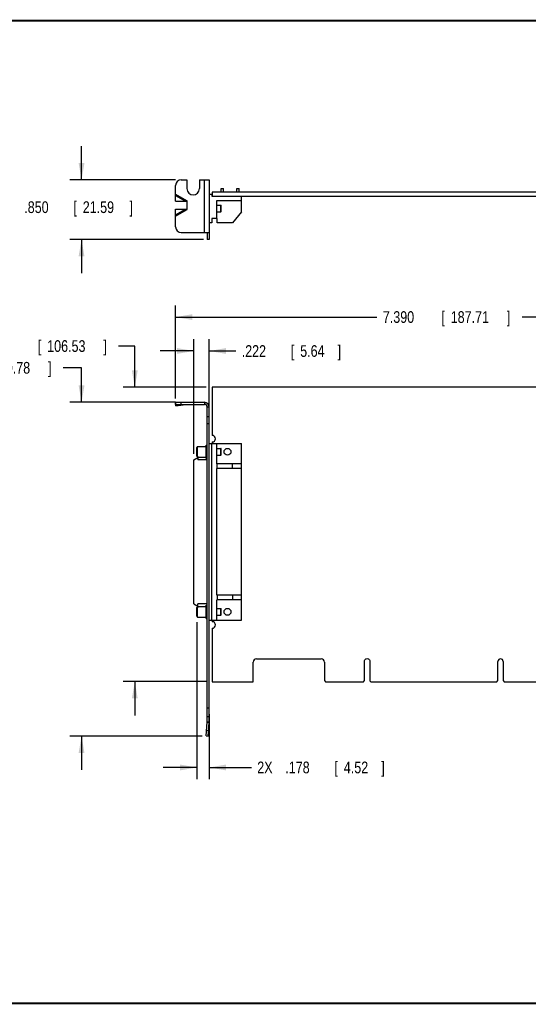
# Model space of a CAD drawing. Header units: inches. Extents: x 0.2 to 16.8, y 0.1 to 10.8.
# Tile 2 of 10: x 5.8 to 11.2, y 0.2 to 10.8. Entities that reach past the tile are written whole.
import ezdxf

# ---------------------------------------------------------------- set-up
doc = ezdxf.new("R2010")
doc.units = ezdxf.units.IN
doc.header["$LTSCALE"] = 0.935
doc.header["$MEASUREMENT"] = 0
doc.layers.get('0').update_dxf_attribs({"linetype": 'CONTINUOUS'})
doc.layers.add('DIMENSIONS', color=7, linetype='CONTINUOUS')
doc.styles.get("Standard").update_dxf_attribs({"font": 'txt', "width": 0.8})
doc.dimstyles.new('DIMSTYLE_1', dxfattribs={"dimtxt": 0.125, "dimasz": 0.18, "dimexe": 0.18, "dimexo": 0.0625, "dimgap": 0.09, "dimtad": 0, "dimtih": 1, "dimtoh": 1, "dimdec": 3, "dimlfac": 1.333333, "dimzin": 4, "dimdsep": 46, "dimtxsty": 'STANDARD', "dimblk": '_FILLED', "dimblk1": '_FILLED', "dimblk2": '_FILLED', "dimcen": 0.09, "dimadec": 0, "dimazin": 0, "dimtp": 0.005, "dimtm": 0.005, "dimtfac": 1, "dimtdec": 3, "dimtofl": 0, "dimtmove": 0, "dimatfit": 3, "dimldrblk": '_FILLED', "dimfxl": 1, "dimtolj": 1, "dimtzin": 4, "dimarcsym": 0})

# ---------------------------------------------------------------- blocks, each defined once
blk = doc.blocks.new('_FILLED')
at = {"color": 0, "linetype": 'BYBLOCK'}
blk.add_solid([(0, 0), (-1, 0.174), (-1, -0.174)], dxfattribs=at)
blk = doc.blocks.new('*D1')
at = {"layer": 'DIMENSIONS', "color": 2, "linetype": 'CONTINUOUS'}
for p, q in [((6.456, 9.057), (6.456, 9.417)), ((7.459, 9.057), (6.331, 9.057)), ((7.759, 8.42), (6.331, 8.42)), ((6.456, 8.42), (6.456, 8.06))]:
    blk.add_line(p, q, dxfattribs=at)
at = {"layer": 'DIMENSIONS', "color": 2, "linetype": 'CONTINUOUS', "xscale": 0.18, "yscale": 0.18, "zscale": 0.18}
for p, rotation in [((6.456, 9.057), 270), ((6.456, 8.42), 90)]:
    blk.add_blockref('_FILLED', p, dxfattribs=dict(at, rotation=rotation))
at = {"layer": 'DIMENSIONS', "color": 2, "linetype": 'CONTINUOUS', "width": 0.8}
for s, p in [('[', (6.369, 8.703)), (']', (6.969, 8.703)), ('.850', (5.844, 8.703)), ('21.59', (6.469, 8.703))]:
    blk.add_text(s, height=0.125, dxfattribs=at).set_placement(p)
blk = doc.blocks.new('*D3')
at = {"layer": 'DIMENSIONS', "color": 2, "linetype": 'CONTINUOUS'}
for p, q in [((7.025, 7.282), (6.852, 7.282)), ((7.025, 6.841), (7.025, 7.282)), ((7.789, 6.841), (6.9, 6.841)), ((7.789, 3.696), (6.9, 3.696)), ((7.025, 3.696), (7.025, 3.336))]:
    blk.add_line(p, q, dxfattribs=at)
at = {"layer": 'DIMENSIONS', "color": 2, "linetype": 'CONTINUOUS', "xscale": 0.18, "yscale": 0.18, "zscale": 0.18}
for p, rotation in [((7.025, 6.841), 270), ((7.025, 3.696), 90)]:
    blk.add_blockref('_FILLED', p, dxfattribs=dict(at, rotation=rotation))
at = {"layer": 'DIMENSIONS', "color": 2, "linetype": 'CONTINUOUS', "width": 0.8}
for s, p in [('4.194', (5.364, 7.219)), ('[', (5.989, 7.219)), ('106.53', (6.089, 7.219)), (']', (6.689, 7.219))]:
    blk.add_text(s, height=0.125, dxfattribs=at).set_placement(p)
blk = doc.blocks.new('*D4')
at = {"layer": 'DIMENSIONS', "color": 2, "linetype": 'CONTINUOUS'}
for p, q in [((6.456, 7.05), (6.261, 7.05)), ((6.456, 6.681), (6.456, 7.05)), ((7.459, 6.681), (6.331, 6.681)), ((7.746, 3.114), (6.331, 3.114)), ((6.456, 3.114), (6.456, 2.754))]:
    blk.add_line(p, q, dxfattribs=at)
at = {"layer": 'DIMENSIONS', "color": 2, "linetype": 'CONTINUOUS', "xscale": 0.18, "yscale": 0.18, "zscale": 0.18}
for p, rotation in [((6.456, 6.681), 270), ((6.456, 3.114), 90)]:
    blk.add_blockref('_FILLED', p, dxfattribs=dict(at, rotation=rotation))
at = {"layer": 'DIMENSIONS', "color": 2, "linetype": 'CONTINUOUS', "width": 0.8}
for s, p in [('4.755', (4.773, 6.987)), ('[', (5.398, 6.987)), ('120.78', (5.498, 6.987)), (']', (6.098, 6.987))]:
    blk.add_text(s, height=0.125, dxfattribs=at).set_placement(p)
blk = doc.blocks.new('*D5')
at = {"layer": 'DIMENSIONS', "color": 2, "linetype": 'CONTINUOUS'}
for p, q in [((7.461, 6.721), (7.461, 7.716)), ((13.004, 6.904), (13.004, 7.716)), ((7.461, 7.591), (9.612, 7.591)), ((13.004, 7.591), (11.162, 7.591))]:
    blk.add_line(p, q, dxfattribs=at)
at = {"layer": 'DIMENSIONS', "color": 2, "linetype": 'CONTINUOUS', "xscale": 0.18, "yscale": 0.18, "zscale": 0.18, "rotation": 180}
blk.add_blockref('_FILLED', (7.461, 7.591), dxfattribs=at)
at = {"layer": 'DIMENSIONS', "color": 2, "linetype": 'CONTINUOUS', "xscale": 0.18, "yscale": 0.18, "zscale": 0.18}
blk.add_blockref('_FILLED', (13.004, 7.591), dxfattribs=at)
at = {"layer": 'DIMENSIONS', "color": 2, "linetype": 'CONTINUOUS', "width": 0.8}
for s, p in [('7.390', (9.675, 7.529)), ('[', (10.3, 7.529)), ('187.71', (10.4, 7.529)), (']', (11, 7.529))]:
    blk.add_text(s, height=0.125, dxfattribs=at).set_placement(p)
blk = doc.blocks.new('*D6')
at = {"layer": 'DIMENSIONS', "color": 2, "linetype": 'CONTINUOUS'}
for p, q in [((7.688, 4.332), (7.688, 2.654)), ((7.821, 3.349), (7.821, 2.654)), ((7.688, 2.779), (7.328, 2.779)), ((7.821, 2.779), (8.271, 2.779))]:
    blk.add_line(p, q, dxfattribs=at)
at = {"layer": 'DIMENSIONS', "color": 2, "linetype": 'CONTINUOUS', "xscale": 0.18, "yscale": 0.18, "zscale": 0.18}
blk.add_blockref('_FILLED', (7.688, 2.779), dxfattribs=at)
at = {"layer": 'DIMENSIONS', "color": 2, "linetype": 'CONTINUOUS', "xscale": 0.18, "yscale": 0.18, "zscale": 0.18, "rotation": 180}
blk.add_blockref('_FILLED', (7.821, 2.779), dxfattribs=at)
at = {"layer": 'DIMENSIONS', "color": 2, "linetype": 'CONTINUOUS', "width": 0.8}
for s, p in [('2X ', (8.333, 2.717)), ('.178', (8.633, 2.717)), ('[', (9.158, 2.717)), ('4.52', (9.258, 2.717)), (']', (9.658, 2.717))]:
    blk.add_text(s, height=0.125, dxfattribs=at).set_placement(p)
blk = doc.blocks.new('*D7')
at = {"layer": 'DIMENSIONS', "color": 2, "linetype": 'CONTINUOUS'}
for p, q in [((7.655, 6.129), (7.655, 7.354)), ((7.821, 6.513), (7.821, 7.354)), ((7.655, 7.229), (7.295, 7.229)), ((7.821, 7.229), (8.104, 7.229))]:
    blk.add_line(p, q, dxfattribs=at)
at = {"layer": 'DIMENSIONS', "color": 2, "linetype": 'CONTINUOUS', "xscale": 0.18, "yscale": 0.18, "zscale": 0.18}
blk.add_blockref('_FILLED', (7.655, 7.229), dxfattribs=at)
at = {"layer": 'DIMENSIONS', "color": 2, "linetype": 'CONTINUOUS', "xscale": 0.18, "yscale": 0.18, "zscale": 0.18, "rotation": 180}
blk.add_blockref('_FILLED', (7.821, 7.229), dxfattribs=at)
at = {"layer": 'DIMENSIONS', "color": 2, "linetype": 'CONTINUOUS', "width": 0.8}
for s, p in [('.222', (8.167, 7.166)), ('[', (8.692, 7.166)), ('5.64', (8.792, 7.166)), (']', (9.192, 7.166))]:
    blk.add_text(s, height=0.125, dxfattribs=at).set_placement(p)

msp = doc.modelspace()

# ---------------------------------------------------------------- linework, layer by layer
at = {"color": 7, "linetype": 'CONTINUOUS'}
for p, q in [((7.52128, 9.0573), (7.58203, 9.0573)), ((7.58203, 9.0573), (7.58203, 8.96355)), ((7.71553, 9.0573), (7.71553, 8.96355)), ((7.71553, 9.0573), (7.82128, 9.0573)), ((7.76878, 8.4948), (7.76878, 9.0573)), ((7.82128, 9.0573), (7.82128, 8.4198)), ((7.46128, 8.90374), (7.46128, 8.9973)), ((7.94765, 8.92605), (7.94765, 8.96518)), ((7.94765, 8.96518), (7.9709, 8.96518)), ((7.9709, 8.92605), (7.9709, 8.96518)), ((8.1164, 8.92605), (8.1164, 8.96518)), ((8.1164, 8.96518), (8.13965, 8.96518)), ((8.13965, 8.92605), (8.13965, 8.96518)), ((7.46025, 8.83051), (7.45934, 8.89029)), ((7.45934, 8.89029), (7.5656, 8.82895)), ((7.46128, 8.90374), (7.58503, 8.8323)), ((7.82128, 8.90317), (7.84678, 8.90317)), ((7.84678, 8.90317), (7.84678, 8.87955)), ((7.85128, 8.92605), (7.85128, 8.87955)), ((13.00378, 8.92605), (7.85128, 8.92605)), ((13.00378, 8.87955), (7.85128, 8.87955)), ((8.16568, 8.71715), (8.16568, 8.87955)), ((7.45934, 8.6843), (7.5656, 8.74565)), ((7.45934, 8.6843), (7.46025, 8.74408)), ((7.46025, 8.83051), (7.5656, 8.82895)), ((7.46025, 8.74408), (7.5656, 8.74565)), ((7.46128, 8.67085), (7.58503, 8.7423)), ((7.58503, 8.7423), (7.58503, 8.8323)), ((7.89993, 8.64333), (7.89993, 8.83526)), ((7.89993, 8.83526), (8.16568, 8.83526)), ((7.89993, 8.78785), (7.94578, 8.78785)), ((7.94578, 8.71435), (7.94578, 8.78785)), ((7.94878, 8.78485), (7.94578, 8.78785)), ((7.94878, 8.71735), (7.94878, 8.78485)), ((7.46128, 8.5548), (7.46128, 8.67085)), ((7.84678, 8.64333), (7.84678, 8.59904)), ((7.90583, 8.64333), (7.84678, 8.64333)), ((7.89993, 8.71435), (7.94578, 8.71435)), ((7.90583, 8.59904), (7.90583, 8.64333)), ((7.94878, 8.71735), (7.94578, 8.71435)), ((8.16568, 8.71715), (8.06823, 8.59904)), ((7.84678, 8.59904), (7.82128, 8.59904)), ((8.06823, 8.59904), (7.90583, 8.59904)), ((7.52128, 8.4948), (7.82128, 8.4948)), ((7.82128, 8.4198), (7.79878, 8.4198)), ((7.85128, 6.84104), (7.85128, 6.32729)), ((11.38003, 6.84104), (7.85128, 6.84104)), ((7.45934, 6.67888), (7.46025, 6.66513)), ((7.45934, 6.67888), (7.46128, 6.66444)), ((7.46316, 6.6434), (7.46025, 6.66513)), ((7.46128, 6.65804), (7.46128, 6.68054)), ((7.46128, 6.68054), (7.76878, 6.68054)), ((7.52128, 6.65804), (7.52128, 6.68054)), ((7.76878, 6.68054), (7.76878, 6.65804)), ((7.82128, 6.62804), (7.79878, 6.62804)), ((7.82128, 3.26504), (7.82128, 6.62804)), ((7.82128, 6.52529), (7.79878, 6.52529)), ((7.82128, 6.45029), (7.79878, 6.45029)), ((7.69603, 6.09638), (7.69603, 6.20704)), ((7.69603, 6.20704), (7.70503, 6.20704)), ((7.70503, 6.20796), (7.70503, 6.20704)), ((7.70503, 6.20796), (7.78753, 6.20796)), ((7.78753, 6.08046), (7.78753, 6.22296)), ((7.78753, 6.22296), (7.79878, 6.22296)), ((7.82128, 6.24029), (8.16568, 6.24029)), ((7.84678, 4.35329), (7.84678, 6.24029)), ((7.85128, 6.25679), (7.85128, 6.24029)), ((7.89993, 6.02179), (7.89993, 6.24029)), ((8.16568, 4.35329), (8.16568, 6.24029)), ((7.68778, 6.10479), (7.68778, 6.19863)), ((7.89993, 6.18846), (7.94578, 6.18846)), ((7.89993, 6.11496), (7.94578, 6.11496)), ((7.94578, 6.11496), (7.94578, 6.18846)), ((7.94878, 6.18546), (7.94578, 6.18846)), ((7.94878, 6.11796), (7.94578, 6.11496)), ((7.94878, 6.11796), (7.94878, 6.18546)), ((7.65485, 6.06613), (7.69914, 6.08975)), ((7.65485, 4.52745), (7.65485, 6.06613)), ((7.69603, 6.09638), (7.70503, 6.09638)), ((7.69914, 6.08975), (7.69914, 6.06613)), ((7.79878, 6.06613), (7.69914, 6.06613)), ((7.70503, 6.09638), (7.70503, 6.09546)), ((7.70503, 6.09546), (7.78753, 6.09546)), ((7.78753, 6.08046), (7.79878, 6.08046)), ((8.16568, 6.02179), (7.89993, 6.02179)), ((7.90583, 5.97454), (7.90583, 6.02179)), ((8.06823, 5.97454), (8.06823, 6.02179)), ((7.89993, 4.61904), (7.89993, 5.97454)), ((8.16568, 5.97454), (7.89993, 5.97454)), ((7.65485, 4.52745), (7.69914, 4.50383)), ((7.69914, 4.50383), (7.69914, 4.52745)), ((7.79878, 4.52745), (7.69914, 4.52745)), ((8.16568, 4.61904), (7.89993, 4.61904)), ((7.89993, 4.35329), (7.89993, 4.57179)), ((8.16568, 4.57179), (7.89993, 4.57179)), ((7.90583, 4.61904), (7.90583, 4.57179)), ((8.06823, 4.61904), (8.06823, 4.57179)), ((7.68778, 4.39487), (7.68778, 4.48871)), ((7.69603, 4.38646), (7.69603, 4.49712)), ((7.69603, 4.49712), (7.70503, 4.49712)), ((7.70503, 4.49804), (7.70503, 4.49712)), ((7.70503, 4.49804), (7.78753, 4.49804)), ((7.78753, 4.37054), (7.78753, 4.51304)), ((7.78753, 4.51304), (7.79878, 4.51304)), ((7.89993, 4.47854), (7.94578, 4.47854)), ((7.94578, 4.40504), (7.94578, 4.47854)), ((7.94878, 4.47554), (7.94578, 4.47854)), ((7.94878, 4.40804), (7.94878, 4.47554)), ((7.69603, 4.38646), (7.70503, 4.38646)), ((7.70503, 4.38646), (7.70503, 4.38554)), ((7.70503, 4.38554), (7.78753, 4.38554)), ((7.78753, 4.37054), (7.79878, 4.37054)), ((7.82128, 4.35329), (8.16568, 4.35329)), ((7.85128, 4.35329), (7.85128, 4.33679)), ((7.89993, 4.40504), (7.94578, 4.40504)), ((7.94878, 4.40804), (7.94578, 4.40504)), ((7.85128, 4.26629), (7.85128, 3.69554)), ((8.29078, 3.69554), (8.29078, 3.90404)), ((8.32603, 3.93929), (9.01603, 3.93929)), ((9.05128, 3.90404), (9.05128, 3.70679)), ((9.47993, 3.92129), (9.48381, 3.92778)), ((9.47993, 3.70681), (9.47993, 3.92129)), ((9.53079, 3.92778), (9.53468, 3.92129)), ((9.53468, 3.92129), (9.53468, 3.70447)), ((10.9049, 3.70679), (10.9049, 3.91192)), ((10.95965, 3.91192), (10.95965, 3.70679)), ((7.85128, 3.69554), (8.29078, 3.69554)), ((9.05128, 3.70679), (9.06253, 3.69554)), ((9.06253, 3.69554), (9.46868, 3.69554)), ((9.46868, 3.69554), (9.47993, 3.70681)), ((9.53468, 3.70447), (9.54593, 3.69554)), ((9.54593, 3.69554), (10.89365, 3.69554)), ((10.89365, 3.69554), (10.9049, 3.70679)), ((10.95965, 3.70679), (10.9709, 3.69554)), ((10.9709, 3.69554), (11.37703, 3.69554)), ((7.82128, 3.41136), (7.79878, 3.41136)), ((7.79868, 3.26275), (7.82109, 3.26079)), ((7.82128, 3.32054), (7.79878, 3.32054)), ((7.79878, 3.26504), (7.82128, 3.26504)), ((7.79109, 3.176), (7.8135, 3.17404)), ((7.80827, 3.11427), (7.82109, 3.26079)), ((7.78586, 3.11623), (7.80827, 3.11427))]:
    msp.add_line(p, q, dxfattribs=at)
at = {"color": 3, "linetype": 'CONTINUOUS'}
for p, q in [((7.79878, 8.4948), (7.79878, 8.4198)), ((7.46128, 6.65804), (7.76878, 6.65804)), ((7.46225, 6.65715), (7.46316, 6.6434)), ((7.46225, 6.65715), (7.56851, 6.65715)), ((7.46316, 6.6434), (7.56851, 6.65715)), ((7.79878, 3.26504), (7.79878, 6.62804)), ((7.78586, 3.11623), (7.79868, 3.26275))]:
    msp.add_line(p, q, dxfattribs=at)
at = {"color": 7, "linetype": 'CONTINUOUS', "const_width": 0.02}
for points in [[(16.75, 10.75859), (0.25, 10.75859)], [(0.25, 0.25859), (16.75, 0.25859)]]:
    msp.add_lwpolyline(points, dxfattribs=at)
at = {"color": 7, "linetype": 'CONTINUOUS'}
for centre in [(8.01553, 6.15179), (8.01553, 4.44179)]:
    msp.add_circle(centre, 0.03691, dxfattribs=at)
for centre, radius, start, end in [((7.52128, 8.9973), 0.06, 90, 180), ((7.64878, 8.96355), 0.06675, 180, 360), ((7.52128, 8.5548), 0.06, 180, 270), ((7.76878, 6.62804), 0.0525, 0, 90), ((7.85128, 6.29204), 0.03525, 270, 90), ((7.85128, 4.30154), 0.03525, 270, 90), ((8.32603, 3.90404), 0.03525, 90, 180), ((9.01603, 3.90404), 0.03525, 0, 90), ((9.5073, 3.91373), 0.02737, 30.894675, 149.105325), ((10.93228, 3.91192), 0.02738, 0, 180), ((7.77253, 3.26504), 0.04875, 355, 360)]:
    msp.add_arc(centre, radius, start, end, dxfattribs=at)
at = {"color": 3, "linetype": 'CONTINUOUS'}
for centre, radius, start, end in [((7.76878, 6.62804), 0.03, 0, 90), ((7.77253, 3.26504), 0.02625, 355, 360)]:
    msp.add_arc(centre, radius, start, end, dxfattribs=at)
at = {"color": 7, "linetype": 'CONTINUOUS'}
for points, knots in [([(7.45934, 8.89029), (7.45949, 8.8914), (7.46012, 8.89589), (7.46078, 8.90037), (7.46128, 8.90374)], [0, 0, 0, 0, 0.2467552, 1, 1, 1, 1]), ([(7.5656, 8.82895), (7.56721, 8.82921), (7.5737, 8.83028), (7.58017, 8.83143), (7.58503, 8.8323)], [0, 0, 0, 0, 0.24846181, 1, 1, 1, 1]), ([(7.5656, 8.74565), (7.56721, 8.74539), (7.5737, 8.74432), (7.58017, 8.74316), (7.58503, 8.7423)], [0, 0, 0, 0, 0.24846181, 1, 1, 1, 1]), ([(7.46128, 8.67085), (7.46111, 8.67198), (7.46045, 8.67646), (7.4598, 8.68095), (7.45934, 8.6843)], [0, 0, 0, 0, 0.25232414, 1, 1, 1, 1]), ([(7.46128, 6.68054), (7.46119, 6.68054), (7.46102, 6.68052), (7.46077, 6.68044), (7.46052, 6.68031), (7.46017, 6.68005), (7.45975, 6.67958), (7.45948, 6.67913), (7.45934, 6.67888)], [0, 0, 0, 0, 0.0945942, 0.19286742, 0.29807763, 0.41285648, 0.67822824, 1, 1, 1, 1])]:
    msp.add_open_spline(points, degree=3, knots=knots, dxfattribs=at)
at = {"color": 3, "linetype": 'CONTINUOUS'}
msp.add_open_spline([(7.46128, 6.65804), (7.46132, 6.65804), (7.4614, 6.65803), (7.46152, 6.65799), (7.46164, 6.65791), (7.46181, 6.65777), (7.46202, 6.65752), (7.46218, 6.65728), (7.46225, 6.65715)], degree=3, knots=[0, 0, 0, 0, 0.08586353, 0.17679714, 0.27705279, 0.38979162, 0.66055644, 1, 1, 1, 1], dxfattribs=at)
at = {"color": 7, "linetype": 'CONTINUOUS'}
for points in [[(7.69603, 6.20704), (7.69509, 6.20608), (7.69415, 6.20513), (7.69321, 6.20417)], [(7.69046, 6.20137), (7.68957, 6.20046), (7.68867, 6.19954), (7.68778, 6.19863)], [(7.68778, 6.10479), (7.68867, 6.10387), (7.68957, 6.10296), (7.69046, 6.10204)], [(7.69187, 6.2028), (7.6914, 6.20233), (7.69093, 6.20185), (7.69046, 6.20137)], [(7.69046, 6.10204), (7.69093, 6.10157), (7.6914, 6.10109), (7.69187, 6.10061)], [(7.69321, 6.20417), (7.69276, 6.20372), (7.69232, 6.20326), (7.69187, 6.2028)], [(7.69187, 6.10061), (7.69232, 6.10015), (7.69276, 6.0997), (7.69321, 6.09924)], [(7.69321, 6.09924), (7.69415, 6.09829), (7.69509, 6.09733), (7.69603, 6.09638)], [(7.69046, 4.49145), (7.68957, 4.49054), (7.68867, 4.48963), (7.68778, 4.48871)], [(7.69187, 4.49289), (7.6914, 4.49241), (7.69093, 4.49193), (7.69046, 4.49145)], [(7.69321, 4.49426), (7.69276, 4.4938), (7.69232, 4.49334), (7.69187, 4.49289)], [(7.69603, 4.49712), (7.69509, 4.49617), (7.69415, 4.49521), (7.69321, 4.49426)], [(7.68778, 4.39487), (7.68867, 4.39396), (7.68957, 4.39304), (7.69046, 4.39213)], [(7.69046, 4.39213), (7.69093, 4.39165), (7.6914, 4.39117), (7.69187, 4.39069)], [(7.69187, 4.39069), (7.69232, 4.39024), (7.69276, 4.38978), (7.69321, 4.38932)], [(7.69321, 4.38932), (7.69415, 4.38837), (7.69509, 4.38741), (7.69603, 4.38646)]]:
    msp.add_open_spline(points, degree=3, dxfattribs=at)

# ---------------------------------------------------------------- dimensions: what is measured, and where the dimension line sits
at = {"layer": 'DIMENSIONS', "color": 2, "linetype": 'CONTINUOUS'}
for base, p1, p2, angle, picture, middle in [((6.45628, 8.4198), (7.45878, 9.0573), (7.75878, 8.4198), 270, '*D1', (6.45628, 8.76562)), ((7.46128, 7.59104), (13.00378, 6.90354), (7.46128, 6.72054), 180, '*D5', (10.38725, 7.59104)), ((7.02474, 6.84104), (7.78878, 3.69554), (7.78878, 6.84104), 90, '*D3', (6.07658, 7.28171)), ((7.65485, 7.2287), (7.82128, 6.51279), (7.65485, 6.12863), 180, '*D7', (8.72948, 7.2287)), ((6.45628, 3.11427), (7.45878, 6.68054), (7.74577, 3.11427), 270, '*D4', (5.48554, 7.04966))]:
    dim = msp.add_linear_dim(base=base, p1=p1, p2=p2, angle=angle, dimstyle='DIMSTYLE_1', dxfattribs=at)
    dim.commit()
    dim.dimension.update_dxf_attribs({"geometry": picture, "text_midpoint": middle, "dimtype": 160})
dim = msp.add_linear_dim(base=(7.68778, 2.77937), p1=(7.82128, 3.34886), p2=(7.68778, 4.33237), angle=180, text='2X <>', dimstyle='DIMSTYLE_1', dxfattribs=at)
dim.commit()
dim.dimension.update_dxf_attribs({"geometry": '*D6', "text_midpoint": (9.04578, 2.77937), "dimtype": 160})

doc.saveas('drawing.dxf')
